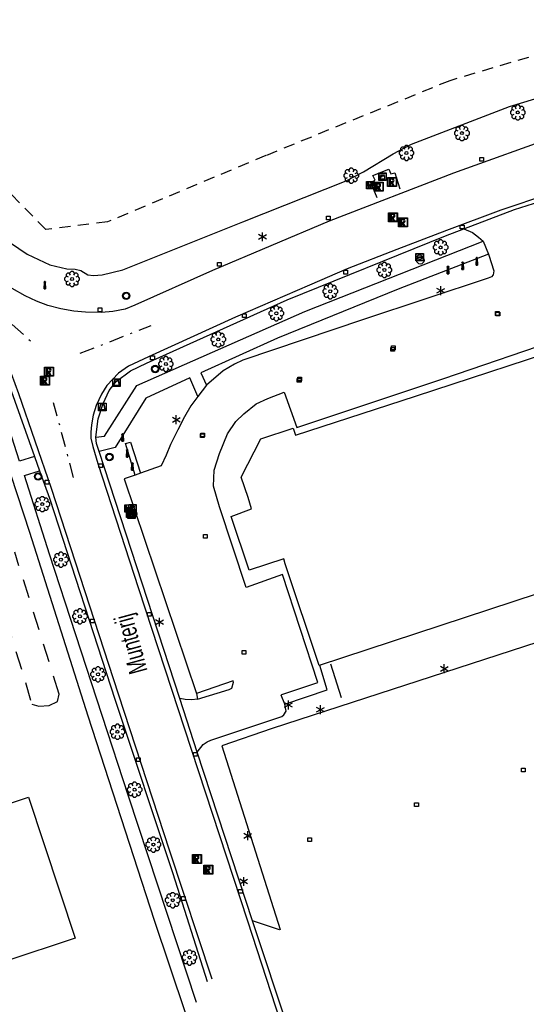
# Model space of a CAD drawing. Extents: x 99796 to 103543, y 406299 to 407646.
# Tile 58 of 85: x 101825 to 101892, y 406555 to 406687. Entities that reach past the tile are written whole.
import ezdxf
from ezdxf.enums import TextEntityAlignment as Align

# ---------------------------------------------------------------- set-up
doc = ezdxf.new("R2010")
doc.units = 0
for name, pattern in [('As', [4.25, 2, -1, 0.25, -1]), ('Cult-sch', [4.5, 2.5, -2]), ('Slootbodem', [2.5, 1.5, -1])]:
    doc.linetypes.add(name, pattern=pattern)
for name, color, linetype in [('1106', 252, 'CONTINUOUS'), ('1110', 252, 'CONTINUOUS'), ('1112', 252, 'CONTINUOUS'), ('1201', 252, 'As'), ('1404', 252, 'CONTINUOUS'), ('1406', 252, 'Slootbodem'), ('1701', 252, 'CONTINUOUS'), ('2004', 252, 'Hekwerk'), ('2010', 252, 'Cult-sch'), ('2401', 252, 'CONTINUOUS'), ('2701', 252, 'CONTINUOUS'), ('2901', 252, 'CONTINUOUS'), ('3001', 252, 'CONTINUOUS'), ('3009', 252, 'CONTINUOUS'), ('3201', 252, 'CONTINUOUS'), ('3202', 252, 'CONTINUOUS'), ('3203', 252, 'CONTINUOUS'), ('3402', 252, 'CONTINUOUS'), ('3602', 252, 'CONTINUOUS'), ('3605', 252, 'CONTINUOUS'), ('3606', 252, 'CONTINUOUS'), ('4501', 252, 'CONTINUOUS')]:
    doc.layers.add(name, color=color, linetype=linetype)
doc.linetypes.add('Hekwerk', pattern='A,4,-1,[1,dgnlstyle.shx,S=0.004,R=0,X=0,Y=0],-1', length=6)

# ---------------------------------------------------------------- blocks, each defined once
blk = doc.blocks.new('LICHTMAST', base_point=(106423.199838, 404577.892233))
at = {"layer": '2701'}
for points in [[(106422.680222, 404577.592233, 0), (106423.719453, 404578.192234, 0)], [(106423.719453, 404577.592234, 0), (106422.680222, 404578.192233, 0)], [(106423.199838, 404577.292233, 0), (106423.199838, 404578.492233, 0)]]:
    blk.add_polyline3d(points, dxfattribs=at)
blk = doc.blocks.new('IMG-ELEKTRAKAST', base_point=(97500.879966, 403507.602474))
at = {"layer": '3402'}
for points in [[(97500.379966, 403508.102474, 0), (97501.379966, 403508.102474, 0), (97501.379966, 403507.102474, 0), (97500.379966, 403507.102474, 0)], [(97500.618198, 403507.866454, 0), (97501.129648, 403507.866454, 0), (97501.129648, 403507.789878, 0), (97500.618198, 403507.789878, 0)], [(97500.618198, 403507.709163, 0), (97501.129648, 403507.709163, 0), (97501.129648, 403507.270405, 0), (97500.618198, 403507.270405, 0)]]:
    blk.add_polyline3d(points, close=True, dxfattribs=at)
for points in [[(97500.416612, 403507.165485, 0), (97500.416612, 403508.044589, 0)], [(97500.438212, 403508.066188, 0), (97501.317777, 403508.066188, 0)], [(97501.317777, 403507.143885, 0), (97500.438212, 403507.143885, 0)], [(97500.923771, 403507.690085, 0), (97500.823771, 403507.490085, 0), (97500.923771, 403507.490085, 0), (97500.823771, 403507.290085, 0)], [(97501.339377, 403508.044589, 0), (97501.339377, 403507.165485, 0)]]:
    blk.add_polyline3d(points, dxfattribs=at)
for centre, radius, start, end in [((97500.438212, 403508.044589), 0.0216, 90, 180), ((97500.438212, 403507.165485), 0.0216, 180, 270), ((97500.703094, 403507.568429), 0.035426, 90, 270), ((97500.703094, 403507.568429), 0.035426, 270, 90), ((97501.317777, 403508.044589), 0.0216, 0, 90), ((97501.317777, 403507.165485), 0.0216, 270, 0)]:
    blk.add_arc(centre, radius, start, end, dxfattribs=at)
blk = doc.blocks.new('821', base_point=(97500.879966, 403507.602474))
at = {"layer": '3203'}
blk.add_circle((97500.879966, 403507.602474), 0.5, dxfattribs=at)
blk = doc.blocks.new('VERKEERSBORD', base_point=(97503.821083, 403507.602474))
at = {"layer": '2401'}
for radius in [0.5, 0.5, 0.4, 0.4]:
    blk.add_circle((97503.821083, 403507.602474), radius, dxfattribs=at)
blk = doc.blocks.new('PAALTJE', base_point=(97500.879966, 403507.602474))
at = {"layer": '3001'}
for points in [[(97500.929966, 403508.552474, 0), (97500.979966, 403508.552474, 0), (97500.979966, 403508.502474, 0), (97500.929966, 403508.502474, 0), (97500.979966, 403507.602474, 0), (97500.779966, 403507.602474, 0), (97500.829966, 403508.502474, 0), (97500.779966, 403508.502474, 0), (97500.779966, 403508.552474, 0), (97500.829966, 403508.552474, 0)], [(97500.829966, 403508.552474, 0), (97500.779966, 403508.552474, 0), (97500.779966, 403508.502474, 0), (97500.829966, 403508.502474, 0), (97500.779966, 403507.602474, 0), (97500.979966, 403507.602474, 0), (97500.929966, 403508.502474, 0), (97500.979966, 403508.502474, 0), (97500.979966, 403508.552474, 0), (97500.929966, 403508.552474, 0)]]:
    blk.add_polyline3d(points, dxfattribs=at)
blk.add_arc((97500.879966, 403508.552474), 0.05, 0, 180, dxfattribs=at)
blk.add_arc((97500.879966, 403508.552474), 0.05, 0, 180, dxfattribs=at)
blk = doc.blocks.new('IMG-BRANDKRAAN-_OF_PUT', base_point=(97500.879966, 403507.602474))
at = {"layer": '3202'}
blk.add_polyline3d([(97500.379966, 403508.102474, 0), (97501.379966, 403508.102474, 0), (97501.379966, 403507.102474, 0), (97500.379966, 403507.102474, 0)], close=True, dxfattribs=at)
for points in [[(97500.416612, 403507.165485, 0), (97500.416612, 403508.044589, 0)], [(97500.438212, 403508.066188, 0), (97501.317777, 403508.066188, 0)], [(97501.317777, 403507.143885, 0), (97500.438212, 403507.143885, 0)], [(97500.686014, 403507.647112, 0), (97501.064867, 403507.647112, 0)], [(97501.064867, 403507.570218, 0), (97500.686014, 403507.570218, 0)], [(97501.339377, 403508.044589, 0), (97501.339377, 403507.165485, 0)]]:
    blk.add_polyline3d(points, dxfattribs=at)
for centre, radius, start, end in [((97500.438212, 403508.044589), 0.0216, 90, 180), ((97500.438212, 403507.165485), 0.0216, 180, 270), ((97500.729891, 403507.603433), 0.220693, 151.888112, 235.200633), ((97500.861966, 403507.458026), 0.411039, 88.615315, 142.645462), ((97500.874768, 403507.858815), 0.513782, 238.188568, 271.964555), ((97500.692137, 403507.608665), 0.038931, 99.048842, 260.951158), ((97500.888723, 403507.458258), 0.411032, 38.321444, 92.345755), ((97500.867946, 403507.861437), 0.51668, 272.710601, 302.730871), ((97501.05858, 403507.608665), 0.038957, 279.287799, 80.712201), ((97501.018321, 403507.605867), 0.220693, 305.766514, 29.079035), ((97501.317777, 403508.044589), 0.0216, 0, 90), ((97501.317777, 403507.165485), 0.0216, 270, 0)]:
    blk.add_arc(centre, radius, start, end, dxfattribs=at)
blk = doc.blocks.new('INSPECTIE-_OF_RIOOLPUT', base_point=(97500.879966, 403507.602474))
at = {"layer": '3602'}
blk.add_polyline3d([(97500.279966, 403508.202474, 0), (97501.479966, 403508.202474, 0), (97501.479966, 403507.002474, 0), (97500.279966, 403507.002474, 0)], close=True, dxfattribs=at)
for points in [[(97500.323942, 403507.078087, 0), (97500.323942, 403508.133012, 0)], [(97500.349861, 403508.158931, 0), (97501.405339, 403508.158931, 0)], [(97501.405339, 403507.052167, 0), (97500.349861, 403507.052167, 0)], [(97500.879966, 403508.082474, 0), (97500.519966, 403508.082474, 0), (97500.519966, 403507.122474, 0), (97500.639966, 403507.122474, 0)], [(97500.639966, 403507.122474, 0), (97500.519966, 403507.122474, 0), (97500.519966, 403508.082474, 0), (97500.879966, 403508.082474, 0)], [(97500.879966, 403507.962474, 0), (97500.639966, 403507.962474, 0), (97500.639966, 403507.662474, 0)], [(97500.879966, 403507.962474, 0), (97500.639966, 403507.962474, 0), (97500.639966, 403507.662474, 0)], [(97500.639966, 403507.662474, 0), (97500.879966, 403507.662474, 0)], [(97500.639966, 403507.662474, 0), (97500.879966, 403507.662474, 0)], [(97500.639966, 403507.122474, 0), (97500.639966, 403507.542474, 0), (97500.741756, 403507.542474, 0), (97500.981756, 403507.122474, 0), (97501.119966, 403507.122474, 0), (97500.879966, 403507.542474, 0)], [(97500.879966, 403507.542474, 0), (97501.119966, 403507.122474, 0), (97500.981756, 403507.122474, 0), (97500.741756, 403507.542474, 0), (97500.639966, 403507.542474, 0), (97500.639966, 403507.122474, 0)], [(97501.431259, 403508.133012, 0), (97501.431259, 403507.078087, 0)]]:
    blk.add_polyline3d(points, dxfattribs=at)
for centre, radius, start, end in [((97500.349861, 403508.133012), 0.02592, 90, 180), ((97500.349861, 403507.078087), 0.02592, 180, 270), ((97500.879966, 403507.812474), 0.27, 270, 90), ((97500.879966, 403507.812474), 0.27, 270, 90), ((97500.879966, 403507.812474), 0.15, 270, 90), ((97500.879966, 403507.812474), 0.15, 270, 90), ((97501.405339, 403508.133012), 0.02592, 0, 90), ((97501.405339, 403507.078087), 0.02592, 270, 0)]:
    blk.add_arc(centre, radius, start, end, dxfattribs=at)
blk = doc.blocks.new('STRAATKOLK', base_point=(97500.879966, 403507.602474))
at = {"layer": '3605'}
blk.add_polyline3d([(97500.629966, 403507.352474, 0), (97500.629966, 403507.852474, 0), (97501.129966, 403507.852474, 0), (97501.129966, 403507.352474, 0)], close=True, dxfattribs=at)
blk = doc.blocks.new('BIGGENRUG', base_point=(97500.879966, 403507.602474))
at = {"layer": '3009'}
for points in [[(97500.379966, 403508.102474, 0), (97501.379966, 403508.102474, 0), (97501.379966, 403507.102474, 0), (97500.379966, 403507.102474, 0)], [(97500.479966, 403507.202474, 0), (97501.279966, 403507.202474, 0), (97501.079966, 403508.002474, 0), (97500.679966, 403508.002474, 0)], [(97500.479966, 403507.202474, 0), (97500.679966, 403508.002474, 0), (97501.079966, 403508.002474, 0), (97501.279966, 403507.202474, 0)]]:
    blk.add_polyline3d(points, close=True, dxfattribs=at)
blk = doc.blocks.new('BOOM', base_point=(97503.821083, 403507.602474))
at = {"layer": '2901'}
for points in [[(97503.491578, 403508.39797, 0), (97503.202364, 403508.39797, 0), (97503.025588, 403508.221193, 0), (97503.025588, 403507.931979, 0)], [(97504.071083, 403508.102474, 0), (97504.196083, 403508.352474, 0), (97503.946083, 403508.602474, 0), (97503.696083, 403508.602474, 0), (97503.446083, 403508.352474, 0), (97503.571083, 403508.102474, 0)], [(97504.616578, 403507.931979, 0), (97504.616578, 403508.221193, 0), (97504.439801, 403508.39797, 0), (97504.150588, 403508.39797, 0)], [(97503.321083, 403507.852474, 0), (97503.071083, 403507.977474, 0), (97502.821083, 403507.727474, 0), (97502.821083, 403507.477474, 0), (97503.071083, 403507.227474, 0), (97503.321083, 403507.352474, 0)], [(97503.025588, 403507.27297, 0), (97503.025588, 403506.983756, 0), (97503.202364, 403506.806979, 0), (97503.491578, 403506.806979, 0)], [(97503.571083, 403507.102474, 0), (97503.446083, 403506.852474, 0), (97503.696083, 403506.602474, 0), (97503.946083, 403506.602474, 0), (97504.196083, 403506.852474, 0), (97504.071083, 403507.102474, 0)], [(97504.150588, 403506.806979, 0), (97504.439801, 403506.806979, 0), (97504.616578, 403506.983756, 0), (97504.616578, 403507.27297, 0)], [(97504.321083, 403507.352474, 0), (97504.571083, 403507.227474, 0), (97504.821083, 403507.477474, 0), (97504.821083, 403507.727474, 0), (97504.571083, 403507.977474, 0), (97504.321083, 403507.852474, 0)]]:
    blk.add_polyline3d(points, dxfattribs=at)
blk.add_circle((97503.821083, 403507.602474), 0.2, dxfattribs=at)
blk.add_circle((97503.821083, 403507.602474), 0.2, dxfattribs=at)
blk = doc.blocks.new('WATERLEIDINGSPUT', base_point=(97500.879966, 403507.602474))
at = {"layer": '3201'}
for points in [[(97500.379966, 403508.102474, 0), (97501.379966, 403508.102474, 0), (97501.379966, 403507.102474, 0), (97500.379966, 403507.102474, 0)], [(97501.179966, 403508.002474, 0), (97501.279966, 403508.002474, 0), (97501.079966, 403507.202474, 0), (97500.979966, 403507.202474, 0), (97500.879966, 403507.602474, 0), (97500.779966, 403507.202474, 0), (97500.679966, 403507.202474, 0), (97500.479966, 403508.002474, 0), (97500.579966, 403508.002474, 0), (97500.730071, 403507.412221, 0), (97500.804607, 403507.702474, 0), (97500.956617, 403507.702474, 0), (97500.804607, 403507.702474, 0), (97500.956617, 403507.702474, 0), (97501.030105, 403507.412657, 0)], [(97500.956617, 403507.702474, 0), (97501.030105, 403507.412657, 0), (97501.179966, 403508.002474, 0), (97501.279966, 403508.002474, 0), (97501.079966, 403507.202474, 0), (97500.979966, 403507.202474, 0), (97500.879966, 403507.602474, 0), (97500.779966, 403507.202474, 0), (97500.679966, 403507.202474, 0), (97500.479966, 403508.002474, 0), (97500.579966, 403508.002474, 0), (97500.730071, 403507.412221, 0), (97500.804607, 403507.702474, 0)]]:
    blk.add_polyline3d(points, close=True, dxfattribs=at)
for points in [[(97500.416612, 403507.165485, 0), (97500.416612, 403508.044589, 0)], [(97500.438212, 403508.066188, 0), (97501.317777, 403508.066188, 0)], [(97501.317777, 403507.143885, 0), (97500.438212, 403507.143885, 0)], [(97501.339377, 403508.044589, 0), (97501.339377, 403507.165485, 0)]]:
    blk.add_polyline3d(points, dxfattribs=at)
for centre, start, end in [((97500.438212, 403508.044589), 90, 180), ((97500.438212, 403507.165485), 180, 270), ((97501.317777, 403508.044589), 0, 90), ((97501.317777, 403507.165485), 270, 0)]:
    blk.add_arc(centre, 0.0216, start, end, dxfattribs=at)
blk = doc.blocks.new('IMG-RIOOLKAST', base_point=(97500.879966, 403507.602474))
at = {"layer": '3606'}
for points in [[(97500.379966, 403508.102474, 0), (97501.379966, 403508.102474, 0), (97501.379966, 403507.102474, 0), (97500.379966, 403507.102474, 0)], [(97500.618198, 403507.866454, 0), (97501.129648, 403507.866454, 0), (97501.129648, 403507.789878, 0), (97500.618198, 403507.789878, 0)], [(97500.618198, 403507.709163, 0), (97501.129648, 403507.709163, 0), (97501.129648, 403507.270405, 0), (97500.618198, 403507.270405, 0)]]:
    blk.add_polyline3d(points, close=True, dxfattribs=at)
for points in [[(97500.416612, 403507.165485, 0), (97500.416612, 403508.044589, 0)], [(97500.438212, 403508.066188, 0), (97501.317777, 403508.066188, 0)], [(97501.317777, 403507.143885, 0), (97500.438212, 403507.143885, 0)], [(97501.339377, 403508.044589, 0), (97501.339377, 403507.165485, 0)]]:
    blk.add_polyline3d(points, dxfattribs=at)
blk.add_circle((97500.703094, 403507.568429), 0.035426, dxfattribs=at)
for centre, start, end in [((97500.438212, 403508.044589), 90, 180), ((97500.438212, 403507.165485), 180, 270), ((97501.317777, 403508.044589), 0, 90), ((97501.317777, 403507.165485), 270, 0)]:
    blk.add_arc(centre, 0.0216, start, end, dxfattribs=at)

msp = doc.modelspace()

# ---------------------------------------------------------------- linework, layer by layer
at = {"layer": '1106'}
for points in [[(102002.061068, 406693.857126, -0.079), (101993.697046, 406692.925058, -0.052), (101983.25096, 406691.516154, -0.067), (101960.777028, 406687.834077, -0.049), (101943.56805, 406684.31107, -0.097), (101929.078161, 406680.868156, -0.04), (101913.0311, 406676.553898, -0.088), (101897.073819, 406671.621986, -0.112), (101882.668867, 406666.460969, -0.193), (101865.981056, 406660.037078, -0.166), (101850.360169, 406653.397121, -0.154), (101839.991941, 406648.774035, -0.106), (101838.675051, 406648.262925, -0.088), (101837.010964, 406647.916101, -0.088), (101835.497006, 406647.805087, -0.085), (101833.356081, 406647.847183, -0.061), (101831.820889, 406647.967882, -0.022), (101830.07112, 406648.289002, -0.019), (101828.312038, 406648.744978, -0.043), (101826.820059, 406649.307124, -0.031), (101825.303866, 406650.01791, -0.025), (101823.542922, 406650.999151, 0.022)], [(101884.043871, 406659.00331, -0.085), (101890.823155, 406661.565937, -0.085), (101894.199385, 406662.664153, -0.069991)], [(101834.75083, 406631.109826, -0.022), (101835.04401, 406633.570008, -0.034), (101835.741012, 406635.630093, -0.049), (101836.522951, 406637.347825, -0.049), (101837.487056, 406638.542153, -0.049), (101839.388816, 406639.996134, -0.049), (101841.531976, 406641.035117, -0.115), (101860.355868, 406649.47588, -0.073), (101881.576984, 406658.07087, -0.085), (101884.043871, 406659.00331, -0.085)], [(101818.922817, 406645.493917, 0.037), (101820.488929, 406643.89614, 0.031), (101821.11813, 406643.129848, 0.028), (101821.986123, 406641.316004, 0.028), (101826.541035, 406628.543474, -0.014809)], [(101835.185944, 406629.20583, -0.025), (101834.827943, 406630.264185, -0.022), (101834.75083, 406631.109826, -0.022)], [(101826.541035, 406628.543474, -0.014809), (101827.230586, 406626.60893, -0.021683)], [(101845.997109, 406596.162133, -0.01), (101835.185944, 406629.20583, -0.025)], [(101827.230586, 406626.60893, -0.021683), (101828.531085, 406622.962989, -0.034), (101837.333946, 406595.92893, -0.034), (101845.041944, 406572.70398, -0.034), (101849.650129, 406558.290832, -0.076)], [(101848.307906, 406588.977165, -0.025), (101845.997109, 406596.162133, -0.01)], [(101855.724959, 406566.394828, -0.034), (101848.307906, 406588.977165, -0.025)], [(101860.663949, 406551.624052, -0.013), (101855.724959, 406566.394828, -0.034)]]:
    msp.add_polyline3d(points, dxfattribs=at)
at = {"layer": '1110'}
for points in [[(101908.145009, 406667.936184, -0.058), (101888.992919, 406661.473922, -0.091), (101881.730093, 406658.767126, -0.043), (101875.052883, 406656.214185, -0.076), (101868.430062, 406653.653048, -0.088), (101863.362177, 406651.474871, -0.088), (101853.468179, 406647.181846, -0.082), (101841.827019, 406641.884856, -0.109), (101839.14183, 406640.629061, -0.103), (101837.773158, 406639.669053, -0.1), (101836.229025, 406638.035886, -0.1), (101835.492908, 406636.859067, -0.058), (101834.804847, 406635.339148, -0.028), (101834.399163, 406634.050943, -0.022), (101834.152921, 406632.782854, -0.022), (101834.088846, 406631.803848, -0.022), (101834.097042, 406630.989872, -0.025), (101834.351851, 406629.861109, -0.025), (101835.020168, 406627.593897, -0.052), (101840.484052, 406610.871814, -0.055), (101847.501009, 406589.380987, -0.073), (101855.073034, 406566.373966, -0.04)], [(101872.409417, 406663.143598, -0.127), (101871.58501, 406665.205918, 0.028), (101872.173979, 406665.495001, 0.07), (101871.827154, 406666.114889, 0.043), (101873.98, 406666.960157, 0.046), (101874.269827, 406666.346975, 0.046), (101874.770879, 406666.475125, 0.046), (101875.479801, 406664.36363, -0.127)], [(101884.043871, 406659.00331, -0.085), (101885.177105, 406658.51716, -0.067), (101886.017903, 406657.868959, -0.016), (101886.618792, 406657.358222, 0.061022)], [(101850.318073, 406558.566876, -0.079), (101844.679101, 406575.716995, -0.055), (101837.77204, 406596.735082, -0.046), (101828.826128, 406624.2579, -0.085), (101824.44705, 406636.907868, 0.01), (101822.952091, 406640.943848, 0.031), (101822.268872, 406642.524861, 0.037), (101821.515991, 406643.804125, 0.025), (101820.73815, 406644.6371, 0.034), (101808.955057, 406653.463058, 0.079), (101806.624143, 406654.906981, 0.118), (101804.618074, 406655.847989, 0.16), (101803.462862, 406656.182148, 0.16), (101801.293998, 406656.31216, 0.154), (101797.92112, 406656.169854, 0.142), (101796.261131, 406655.735858, 0.13), (101787.795036, 406653.140821, 0.13)], [(101886.618792, 406657.358222, 0.061022), (101887.351929, 406655.587591, 0.118224)], [(101887.351929, 406655.587591, 0.118224), (101887.401103, 406655.469127, 0.118), (101888.028814, 406653.381102, 0.142), (101887.946858, 406652.855091, 0.127), (101887.727066, 406652.589105, 0.124), (101887.307971, 406652.387939, 0.124), (101870.619043, 406646.871902, 0.106), (101854.438989, 406641.434096, 0.1), (101853.315069, 406640.899144, 0.151), (101851.817875, 406639.974154, 0.151), (101849.568917, 406638.077982, 0.133)], [(101859.746038, 406612.715833, 0.226), (101854.868143, 406611.008905, 0.199), (101851.295962, 406621.78617, 0.184), (101850.521846, 406624.567099, 0.169), (101850.594117, 406626.712866, 0.154), (101851.329117, 406628.917865, 0.151), (101852.385982, 406631.581075, 0.157), (101853.487923, 406633.226164, 0.157), (101854.560061, 406634.24205, 0.118), (101856.207012, 406635.58688, 0.121), (101857.799946, 406636.286862, 0.109), (101859.987064, 406637.15411, 0.091), (101861.688032, 406632.390954, 0.145), (101881.369113, 406638.969816, 0.133), (101897.546186, 406644.479148, 0.145)], [(101849.568917, 406638.077982, 0.133), (101848.399176, 406636.574082, 0.121)], [(101848.399176, 406636.574082, 0.121), (101847.473814, 406635.285877, 0.133), (101846.619977, 406633.818857, 0.142), (101845.721065, 406632.108949, 0.154), (101844.75994, 406630.125977, 0.166), (101844.15607, 406628.699936, 0.175), (101843.488126, 406627.266072, 0.175), (101840.74594, 406626.302339, 0.168717)], [(101840.030684, 406626.050882, 0.167411), (101838.723107, 406630.266793, 0.205823), (101839.402972, 406630.466841, 0.206725), (101840.74594, 406626.302339, 0.168717)], [(101840.030684, 406626.050882, 0.167411), (101838.559939, 406625.534184, 0.166), (101848.22595, 406596.802883, 0.14502)], [(101840.74594, 406626.302339, 0.168717), (101840.030684, 406626.050882, 0.167411)], [(101945.856496, 406620.749049, 0.136051), (101945.765971, 406620.69913, 0.139), (101919.675155, 406612.03783, 0.094), (101893.922969, 406603.69318, 0.136), (101858.388169, 406592.106037, 0.139), (101851.614847, 406589.794122, 0.166), (101859.450995, 406565.237008, 0.163), (101859.351157, 406565.19901, 0.151), (101855.724959, 406566.394828, -0.034)], [(101860.053002, 406595.374979, 0.205), (101859.578027, 406596.576013, 0.184), (101859.673022, 406596.666165, 0.184), (101864.464118, 406598.262824, 0.238), (101859.746038, 406612.715833, 0.226)], [(101860.053002, 406595.374979, 0.205), (101865.74003, 406597.302817, 0.256), (101864.750593, 406600.556113, 0.249201)], [(101848.376079, 406596.070118, 0.139), (101852.619185, 406597.360186, 0.121), (101852.958931, 406597.537883, 0.121), (101853.198095, 406598.316841, 0.142), (101853.155999, 406598.506831, 0.145), (101848.22595, 406596.802883, 0.14502)], [(101848.376079, 406596.070118, 0.139), (101847.620963, 406595.974006, 0.124), (101846.700071, 406596.016846, 0.115), (101845.997109, 406596.162133, -0.01)], [(101848.22595, 406596.802883, 0.14502), (101848.376079, 406596.070118, 0.139)], [(101848.307906, 406588.977165, -0.025), (101849.105864, 406589.968838, 0.037), (101849.651991, 406590.342112, 0.082), (101850.160121, 406590.571962, 0.079), (101859.67712, 406593.716852, 0.142), (101859.936028, 406593.94186, 0.196), (101860.25901, 406594.439186, 0.205), (101860.053002, 406595.374979, 0.205)], [(101855.073034, 406566.373966, -0.04), (101862.509086, 406543.492861, -0.043), (101867.942049, 406526.758112, -0.085)]]:
    msp.add_polyline3d(points, dxfattribs=at)
at = {"layer": '1112'}
for points in [[(101834.75083, 406631.109826, -0.022), (101835.928022, 406631.251015, 0.04), (101840.247123, 406638.016887, 0.055), (101862.76017, 406647.93808, 0.07), (101886.618792, 406657.358222, 0.061022)], [(101887.351929, 406655.587591, 0.118224), (101875.230952, 406650.91794, 0.139), (101859.057977, 406644.34094, 0.124), (101848.823114, 406639.714129, 0.112), (101849.568917, 406638.077982, 0.133)], [(101790.863185, 406649.111919, 0.148), (101798.415093, 406651.40707, 0.292), (101800.054966, 406651.540063, 0.292), (101800.987034, 406651.512869, 0.289), (101802.644043, 406651.117988, 0.277), (101814.379825, 406644.171067, 0.148), (101818.283184, 406641.39796, 0.04), (101825.857817, 406618.408076, 0.043), (101833.688005, 406593.817063, 0.025), (101842.575057, 406566.482, -0.142), (101846.729128, 406554.12782, -0.211)], [(101826.541035, 406628.543474, -0.014809), (101824.51485, 406627.900116, 0.019339), (101819.613858, 406643.100046, 0.035982), (101818.922817, 406645.493917, 0.037)], [(101848.399176, 406636.574082, 0.121), (101847.35684, 406639.035009, 0.145), (101841.45002, 406636.328958, 0.118), (101837.342142, 406629.738919, 0.127), (101835.185944, 406629.20583, -0.025)], [(101848.237871, 406555.47414, -0.139), (101839.145927, 406583.052091, 0.01), (101828.562005, 406615.456901, 0.028), (101825.19099, 406625.974886, -0.016), (101827.230586, 406626.60893, -0.021683)]]:
    msp.add_polyline3d(points, dxfattribs=at)
at = {"layer": '1201'}
for points in [[(101807.679145, 406660.309024, 0.223), (101826.304852, 406643.743031, 0.085)], [(101832.652001, 406642.334126, 0.076), (101842.171981, 406646.070965, -0.025)], [(101831.782891, 406625.695117, 0.073), (101829.102172, 406635.729931, 0.073)]]:
    msp.add_polyline3d(points, dxfattribs=at)
at = {"layer": '1404'}
msp.add_polyline3d([(101823.305993, 406657.107882, -0.043), (101825.578048, 406655.6051, -0.097), (101828.578024, 406654.192843, -0.1), (101830.860137, 406653.638147, -0.064), (101831.973999, 406653.590836, 0.001), (101832.758917, 406653.396003, -0.01), (101833.660065, 406652.837954, -0.064), (101834.444984, 406652.770899, -0.091), (101835.599824, 406652.852111, -0.124), (101838.366969, 406653.498821, -0.13), (101854.430049, 406659.920849, -0.211), (101868.27211, 406665.430926, -0.253), (101870.587005, 406666.631959, -0.265), (101874.573066, 406669.013165, -0.271), (101877.038835, 406670.312174, -0.235), (101890.158935, 406675.368883, -0.178), (101895.011871, 406676.828824, -0.229), (101904.14591, 406679.499112, -0.133), (101910.33697, 406681.286134, -0.166), (101928.688868, 406686.327942, -0.181), (101950.025096, 406690.800898, -0.127)], dxfattribs=at)
at = {"layer": '1406'}
msp.add_polyline3d([(102233.315235, 406682.169396, -1.2854), (102223.192973, 406690.643156, -1.4244), (102217.484644, 406693.423832, -1.3164), (102206.615468, 406696.216489, -1.4044), (102166.219001, 406699.800985, -1.3316), (102128.602903, 406702.612486, -1.4928), (102096.168383, 406705.548064, -1.3679), (102040.679156, 406707.802261, -1.3383), (102016.371936, 406705.992592, -1.4214), (101967.960255, 406700.236553, -1.3768), (101932.493849, 406693.720089, -1.4651), (101916.682477, 406689.025071, -1.4003), (101882.138902, 406678.816679, -1.4327), (101857.504539, 406668.792175, -1.347), (101836.317599, 406659.915238, -1.3542), (101828.047083, 406658.900648, -1.5903), (101816.953308, 406670.187779, -1.3292)], dxfattribs=at)
at = {"layer": '1701'}
for points in [[(101864.653735, 406600.569151, 7.052691), (101860.103293, 406614.179127, 7.06819), (101859.924107, 406614.825465, 8.30819), (101855.267494, 406613.308527, 8.26169), (101852.87623, 406620.504297, 8.33144), (101855.619161, 406621.511988, 8.33144), (101855.158343, 406623.021848, 6.52569), (101854.208394, 406625.752486, 6.57219), (101856.864898, 406630.892642, 6.587691), (101861.18549, 406632.31533, 6.38619), (101861.499159, 406631.361283, 7.106941), (101877.562611, 406636.578925, 6.913191), (101899.946018, 406643.900983, 6.85894), (101899.654328, 406644.94779, 4.983441), (101898.690968, 406647.869535, 5.099691), (101927.963926, 406657.501645, 5.161691), (101933.599546, 406640.455462, 5.10062), (101931.596457, 406639.785282, 5.134721), (101930.964648, 406639.607586, 6.928381), (101936.09847, 406624.042205, 7.0034)], [(101822.579934, 406560.935043, 6.694992), (101816.36317, 406579.82897, 6.695031), (101825.731157, 406582.916118, 6.703992), (101831.981822, 406564.054973, 6.703992)]]:
    msp.add_polyline3d(points, close=True, dxfattribs=at)
at = {"layer": '2004'}
msp.add_polyline3d([(101867.660045, 406596.25005, 1.958), (101866.200848, 406600.737907, 1.96)], dxfattribs=at)
at = {"layer": '2010'}
msp.add_polyline3d([(101820.024012, 406615.330987, -0.09), (101825.335159, 406598.304175, -0.042), (101826.165153, 406595.385037, -0.018), (101827.108024, 406595.110111, -0.027), (101828.515067, 406595.203988, -0.03), (101829.599871, 406595.753841, -0.045), (101829.847975, 406596.739925, -0.042), (101823.893844, 406615.731083, -0.018)], dxfattribs=at)

# ---------------------------------------------------------------- block references
at = {"layer": '2401'}
for p in [(101838.815122, 406650.027223, 0.01), (101842.697619, 406640.231945, 0.118), (101836.576046, 406628.456742, 0.1143), (101827.025695, 406625.848971, -0.004)]:
    msp.add_blockref('VERKEERSBORD', p, dxfattribs=at)
at = {"layer": '2701'}
for p in [(101857.073887, 406657.924466, -0.103), (101880.952625, 406650.727205, 0.217), (101845.517664, 406633.43627, 0.217), (101843.280627, 406606.357135, 0.109), (101881.413444, 406600.116156, 0.247), (101860.558524, 406595.281102, 0.238), (101864.843725, 406594.658978, 0.238), (101855.098738, 406577.767022, 0.07), (101854.553728, 406571.651213, 0.064)]:
    msp.add_blockref('LICHTMAST', p, dxfattribs=at)
at = {"layer": '2901'}
for p in [(101891.263111, 406674.567945, -0.118), (101883.776023, 406671.808995, -0.082), (101876.353009, 406669.140942, -0.148), (101868.951975, 406666.108184, -0.214), (101880.916863, 406656.509973, 0.1), (101873.398109, 406653.48988, 0.103), (101831.57502, 406652.273945, 0.109), (101866.141989, 406650.634073, 0.1), (101858.926101, 406647.688113, 0.1), (101851.142107, 406644.197889, 0.103), (101844.129993, 406640.905105, 0.106), (101827.577038, 406622.150876, -0.004), (101830.071865, 406614.723019, -0.004), (101832.622944, 406607.136093, -0.004), (101835.04401, 406599.375941, -0.004), (101837.652086, 406591.692157, -0.004), (101839.940159, 406583.937965, -0.004), (101842.464044, 406576.598026, -0.001), (101845.052003, 406569.147818, -0.001), (101847.295, 406561.477072, -0.016)]:
    msp.add_blockref('BOOM', p, dxfattribs=at)
at = {"layer": '3001'}
for p in [(101885.785072, 406654.150002, 0.136), (101881.917848, 406652.982868, 0.136), (101883.884056, 406653.546877, 0.136), (101827.928183, 406650.944669, -0.0304), (101838.34499, 406630.565934, 0.22), (101838.946997, 406628.455184, 0.223), (101839.636176, 406626.706161, 0.22)]:
    msp.add_blockref('PAALTJE', p, dxfattribs=at)
at = {"layer": '3009'}
for p in [(101837.524406, 406638.414439, -0.0555), (101835.613944, 406635.152762, -0.0666)]:
    msp.add_blockref('BIGGENRUG', p, dxfattribs=at)
at = {"layer": '3201'}
for p in [(101871.503456, 406664.832736, 0.0381), (101839.122, 406621.577, 0.076), (101839.366, 406620.876, 0.079)]:
    msp.add_blockref('WATERLEIDINGSPUT', p, dxfattribs=at)
at = {"layer": '3202'}
for p in [(101878.124, 406655.201, 0.12), (101839.519, 406620.739, 0.142)]:
    msp.add_blockref('IMG-BRANDKRAAN-_OF_PUT', p, dxfattribs=at)
at = {"layer": '3203'}
for p in [(101878.21, 406654.777, -0.001), (101839.749, 406620.831, -0.145)]:
    msp.add_blockref('821', p, dxfattribs=at)
at = {"layer": '3402'}
msp.add_blockref('IMG-ELEKTRAKAST', (101839.655175, 406621.59916, 1.129), dxfattribs=at)
at = {"layer": '3602'}
for p in [(101874.424054, 406665.258072, 0.196), (101872.616916, 406664.624028, 0.157), (101874.529107, 406660.548933, -0.03), (101875.885113, 406659.847088, -0.03), (101828.484147, 406639.891826, -0.015), (101827.932059, 406638.66695, -0.015), (101848.281829, 406574.669815, -0.087), (101849.799885, 406573.244147, -0.084)]:
    msp.add_blockref('INSPECTIE-_OF_RIOOLPUT', p, dxfattribs=at)
at = {"layer": '3605'}
for p in [(101886.431037, 406668.306105, -0.121), (101865.893139, 406660.431959, -0.157), (101883.814021, 406659.226827, -0.073), (101851.282178, 406654.249839, -0.154), (101868.193879, 406653.192975, -0.073), (101835.305153, 406648.15601, -0.109), (101854.639037, 406647.36215, -0.064), (101888.532, 406647.662, 0.012), (101888.589098, 406647.600941, -0.016), (101874.501168, 406642.86796, -0.01), (101874.576, 406643.068, -0.036), (101842.344834, 406641.728021, -0.07), (101861.983075, 406638.734005, 0.001), (101862.034, 406638.912, -0.023), (101849.029868, 406631.303169, 0.028), (101849.043, 406631.397, 0.074), (101835.400893, 406627.289914, -0.07), (101828.208848, 406625.09609, -0.129), (101849.407985, 406617.854126, 0.031), (101841.930954, 406607.396863, -0.067), (101834.294109, 406606.524028, -0.159), (101854.57906, 406602.323018, 0.049), (101848.088859, 406588.676162, -0.061), (101840.444936, 406587.951966, -0.171), (101891.999974, 406586.556844, -0.043), (101877.692996, 406581.930034, -0.067), (101863.393097, 406577.261872, -0.067), (101854.127182, 406570.348851, -0.058), (101846.469848, 406569.379158, -0.159)]:
    msp.add_blockref('STRAATKOLK', p, dxfattribs=at)
at = {"layer": '3606'}
msp.add_blockref('IMG-RIOOLKAST', (101873.154103, 406665.968113, 1.642), dxfattribs=at)

# ---------------------------------------------------------------- texts
at = {"layer": '4501', "width": 0.68}
msp.add_text('Munterij', height=2.5, rotation=105.285003, dxfattribs=at).set_placement((101839.731171, 406603.50617, -0.016), align=Align.MIDDLE)

doc.saveas('drawing.dxf')
